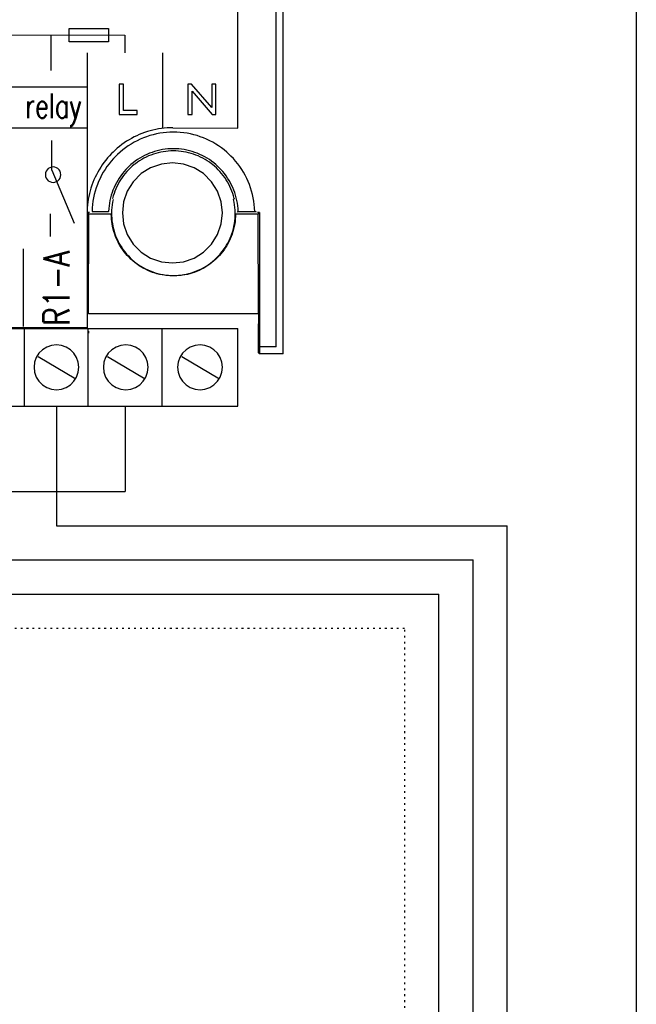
# Model space of a CAD drawing. Extents: x -4 to 211, y 10 to 294.
# Tile 8 of 9: x 174 to 211, y 190 to 248. Entities that reach past the tile are written whole.
import ezdxf
from ezdxf.enums import TextEntityAlignment as Align

# ---------------------------------------------------------------- set-up
doc = ezdxf.new("R2010")
doc.units = 0
doc.header["$MEASUREMENT"] = 0
for name, pattern in [('DOT', [0.25, 0, -0.25, 0]), ('SMALCONT', [0.5, 0.25, 0.25]), ('THINCONT', [0.5, 0.25, 0.25])]:
    doc.linetypes.add(name, pattern=pattern)
doc.layers.add('Warm', color=1, linetype='CONTINUOUS')
doc.layers.add('ZEICHNUNG', color=1, linetype='CONTINUOUS')
doc.styles.get("Standard").update_dxf_attribs({"font": 'TXT.SHX'})

msp = doc.modelspace()

# ---------------------------------------------------------------- linework, layer by layer
at = {"layer": 'Warm', "color": 0, "linetype": 'Continuous'}
msp.add_lwpolyline([(-4.263, 293.613), (210.565, 293.613), (210.565, 9.97), (-4.263, 9.97)], close=True, dxfattribs=at)
at = {"layer": 'ZEICHNUNG', "color": 7, "linetype": 'THINCONT'}
for p, q in [((189.463, 243.788), (189.45, 286.963)), ((189.868, 228.4), (189.85, 287.042))]:
    msp.add_line(p, q, dxfattribs=at)
at = {"layer": 'ZEICHNUNG', "color": 0, "linetype": 'THINCONT'}
for p, q in [((187.214, 241.607), (187.214, 264.247)), ((177.323, 247.437), (179.636, 247.437)), ((177.323, 246.655), (177.323, 247.437)), ((179.636, 247.437), (179.636, 246.655)), ((136.135, 247.092), (180.599, 247.06)), ((176.279, 244.991), (176.279, 247.028)), ((180.599, 247.06), (180.599, 246.018)), ((179.636, 246.655), (177.323, 246.655)), ((178.395, 236.658), (178.41, 246.018)), ((182.821, 241.632), (182.821, 246.018)), ((134.282, 244.021), (178.41, 244.021)), ((180.508, 244.178), (180.255, 244.178)), ((180.255, 244.178), (180.255, 242.413)), ((180.508, 242.641), (180.508, 244.178)), ((184.289, 244.178), (184.289, 242.413)), ((184.491, 244.178), (184.289, 244.178)), ((185.687, 242.812), (184.491, 244.178)), ((185.687, 244.178), (185.687, 242.812)), ((185.925, 244.178), (185.687, 244.178)), ((185.925, 242.413), (185.925, 244.178)), ((184.527, 243.772), (185.707, 242.413)), ((184.527, 242.413), (184.527, 243.772)), ((189.463, 228.8), (189.463, 243.788)), ((180.255, 242.413), (181.305, 242.413)), ((181.305, 242.641), (180.508, 242.641)), ((181.305, 242.413), (181.305, 242.641)), ((184.289, 242.413), (184.527, 242.413)), ((185.707, 242.413), (185.925, 242.413)), ((134.282, 241.631), (178.41, 241.631)), ((182.732, 241.587), (182.565, 241.562)), ((182.899, 241.606), (182.732, 241.587)), ((183.068, 241.621), (182.899, 241.606)), ((183.237, 241.629), (183.068, 241.621)), ((183.407, 241.632), (183.237, 241.629)), ((183.407, 241.632), (187.214, 241.607)), ((180.984, 241.01), (180.838, 240.926)), ((181.133, 241.089), (180.984, 241.01)), ((181.285, 241.162), (181.133, 241.089)), ((181.438, 241.231), (181.285, 241.162)), ((181.594, 241.295), (181.438, 241.231)), ((181.675, 241.035), (181.491, 240.957)), ((181.752, 241.353), (181.594, 241.295)), ((181.862, 241.105), (181.675, 241.035)), ((181.912, 241.405), (181.752, 241.353)), ((182.052, 241.167), (181.862, 241.105)), ((182.073, 241.453), (181.912, 241.405)), ((182.245, 241.221), (182.052, 241.167)), ((182.236, 241.494), (182.073, 241.453)), ((182.4, 241.531), (182.236, 241.494)), ((182.439, 241.267), (182.245, 241.221)), ((182.565, 241.562), (182.4, 241.531)), ((182.636, 241.305), (182.439, 241.267)), ((182.834, 241.334), (182.636, 241.305)), ((183.034, 241.355), (182.834, 241.334)), ((183.235, 241.367), (183.034, 241.355)), ((183.437, 241.372), (183.235, 241.367)), ((183.639, 241.367), (183.437, 241.372)), ((183.84, 241.355), (183.639, 241.367)), ((184.04, 241.334), (183.84, 241.355)), ((184.238, 241.305), (184.04, 241.334)), ((184.435, 241.267), (184.238, 241.305)), ((184.63, 241.221), (184.435, 241.267)), ((184.822, 241.167), (184.63, 241.221)), ((185.012, 241.105), (184.822, 241.167)), ((185.199, 241.035), (185.012, 241.105)), ((185.384, 240.957), (185.199, 241.035)), ((176.314, 239.154), (176.314, 240.89)), ((180.151, 240.433), (180.024, 240.321)), ((180.282, 240.541), (180.151, 240.433)), ((180.416, 240.644), (180.282, 240.541)), ((180.554, 240.743), (180.416, 240.644)), ((180.624, 240.454), (180.465, 240.332)), ((180.694, 240.837), (180.554, 240.743)), ((180.789, 240.569), (180.624, 240.454)), ((180.838, 240.926), (180.694, 240.837)), ((180.959, 240.678), (180.789, 240.569)), ((181.132, 240.778), (180.959, 240.678)), ((181.31, 240.872), (181.132, 240.778)), ((181.491, 240.957), (181.31, 240.872)), ((185.565, 240.872), (185.384, 240.957)), ((185.742, 240.778), (185.565, 240.872)), ((185.916, 240.678), (185.742, 240.778)), ((186.085, 240.569), (185.916, 240.678)), ((186.25, 240.454), (186.085, 240.569)), ((186.41, 240.332), (186.25, 240.454)), ((179.579, 239.862), (179.472, 239.731)), ((179.691, 239.989), (179.579, 239.862)), ((179.808, 240.113), (179.691, 239.989)), ((179.9, 240.205), (179.808, 240.113)), ((180.024, 240.321), (179.9, 240.205)), ((180.063, 239.973), (179.924, 239.827)), ((180.16, 240.067), (180.063, 239.973)), ((180.31, 240.203), (180.16, 240.067)), ((180.465, 240.332), (180.31, 240.203)), ((181.465, 239.849), (181.33, 239.763)), ((181.603, 239.929), (181.465, 239.849)), ((181.713, 239.846), (181.582, 239.773)), ((181.744, 240.003), (181.603, 239.929)), ((181.846, 239.914), (181.713, 239.846)), ((181.888, 240.071), (181.744, 240.003)), ((181.983, 239.976), (181.846, 239.914)), ((182.035, 240.133), (181.888, 240.071)), ((182.121, 240.032), (181.983, 239.976)), ((182.184, 240.189), (182.035, 240.133)), ((182.262, 240.083), (182.121, 240.032)), ((182.335, 240.238), (182.184, 240.189)), ((182.404, 240.128), (182.262, 240.083)), ((182.488, 240.281), (182.335, 240.238)), ((182.548, 240.167), (182.404, 240.128)), ((182.643, 240.317), (182.488, 240.281)), ((182.694, 240.2), (182.548, 240.167)), ((182.8, 240.347), (182.643, 240.317)), ((182.841, 240.227), (182.694, 240.2)), ((182.957, 240.371), (182.8, 240.347)), ((182.989, 240.248), (182.841, 240.227)), ((183.116, 240.387), (182.957, 240.371)), ((183.137, 240.264), (182.989, 240.248)), ((183.276, 240.397), (183.116, 240.387)), ((183.287, 240.273), (183.137, 240.264)), ((183.437, 240.401), (183.276, 240.397)), ((183.437, 240.276), (183.287, 240.273)), ((183.598, 240.397), (183.437, 240.401)), ((183.587, 240.273), (183.437, 240.276)), ((183.737, 240.264), (183.587, 240.273)), ((183.758, 240.387), (183.598, 240.397)), ((183.886, 240.248), (183.737, 240.264)), ((183.917, 240.371), (183.758, 240.387)), ((184.034, 240.227), (183.886, 240.248)), ((184.075, 240.347), (183.917, 240.371)), ((184.181, 240.2), (184.034, 240.227)), ((184.231, 240.317), (184.075, 240.347)), ((184.326, 240.167), (184.181, 240.2)), ((184.386, 240.281), (184.231, 240.317)), ((184.47, 240.128), (184.326, 240.167)), ((184.539, 240.238), (184.386, 240.281)), ((184.613, 240.083), (184.47, 240.128)), ((184.69, 240.189), (184.539, 240.238)), ((184.753, 240.032), (184.613, 240.083)), ((184.839, 240.133), (184.69, 240.189)), ((184.892, 239.976), (184.753, 240.032)), ((184.986, 240.071), (184.839, 240.133)), ((185.028, 239.914), (184.892, 239.976)), ((185.13, 240.003), (184.986, 240.071)), ((185.161, 239.846), (185.028, 239.914)), ((185.272, 239.929), (185.13, 240.003)), ((185.292, 239.773), (185.161, 239.846)), ((185.41, 239.849), (185.272, 239.929)), ((185.544, 239.763), (185.41, 239.849)), ((186.565, 240.203), (186.41, 240.332)), ((186.714, 240.067), (186.565, 240.203)), ((186.811, 239.973), (186.714, 240.067)), ((186.95, 239.827), (186.811, 239.973)), ((176.191, 239.29), (176.106, 239.236)), ((176.288, 239.324), (176.191, 239.29)), ((176.388, 239.335), (176.288, 239.324)), ((176.488, 239.324), (176.388, 239.335)), ((176.585, 239.29), (176.488, 239.324)), ((176.67, 239.236), (176.585, 239.29)), ((179.176, 239.318), (179.087, 239.175)), ((179.27, 239.459), (179.176, 239.318)), ((179.368, 239.597), (179.27, 239.459)), ((179.472, 239.731), (179.368, 239.597)), ((179.545, 239.358), (179.432, 239.192)), ((179.664, 239.52), (179.545, 239.358)), ((179.791, 239.676), (179.664, 239.52)), ((179.924, 239.827), (179.791, 239.676)), ((180.768, 239.304), (180.656, 239.189)), ((180.829, 239.363), (180.768, 239.304)), ((180.917, 239.275), (180.81, 239.17)), ((180.948, 239.471), (180.829, 239.363)), ((181.028, 239.375), (180.917, 239.275)), ((181.071, 239.574), (180.948, 239.471)), ((181.144, 239.472), (181.028, 239.375)), ((181.199, 239.671), (181.071, 239.574)), ((181.208, 239.522), (181.144, 239.472)), ((181.33, 239.763), (181.199, 239.671)), ((181.33, 239.611), (181.208, 239.522)), ((181.454, 239.694), (181.33, 239.611)), ((181.582, 239.773), (181.454, 239.694)), ((182.104, 239.288), (181.552, 238.942)), ((182.731, 239.507), (182.104, 239.288)), ((183.379, 239.58), (182.731, 239.507)), ((184.027, 239.507), (183.379, 239.58)), ((184.654, 239.288), (184.027, 239.507)), ((185.206, 238.942), (184.654, 239.288)), ((185.42, 239.694), (185.292, 239.773)), ((185.545, 239.611), (185.42, 239.694)), ((185.676, 239.671), (185.544, 239.763)), ((185.666, 239.522), (185.545, 239.611)), ((185.731, 239.472), (185.666, 239.522)), ((185.803, 239.574), (185.676, 239.671)), ((185.846, 239.375), (185.731, 239.472)), ((185.926, 239.471), (185.803, 239.574)), ((185.957, 239.275), (185.846, 239.375)), ((186.045, 239.363), (185.926, 239.471)), ((186.064, 239.17), (185.957, 239.275)), ((186.107, 239.304), (186.045, 239.363)), ((186.218, 239.189), (186.107, 239.304)), ((187.083, 239.676), (186.95, 239.827)), ((187.21, 239.52), (187.083, 239.676)), ((187.33, 239.358), (187.21, 239.52)), ((187.443, 239.192), (187.33, 239.358)), ((175.946, 238.982), (175.935, 238.882)), ((175.935, 238.882), (175.946, 238.782)), ((175.98, 239.079), (175.946, 238.982)), ((175.946, 238.782), (175.98, 238.685)), ((176.033, 239.164), (175.98, 239.079)), ((176.106, 239.236), (176.033, 239.164)), ((176.314, 239.154), (177.615, 236.04)), ((176.742, 239.164), (176.67, 239.236)), ((176.796, 239.079), (176.742, 239.164)), ((176.83, 238.982), (176.796, 239.079)), ((176.796, 238.685), (176.83, 238.782)), ((176.841, 238.882), (176.83, 238.982)), ((176.83, 238.782), (176.841, 238.882)), ((178.85, 238.728), (178.782, 238.574)), ((178.924, 238.879), (178.85, 238.728)), ((179.003, 239.028), (178.924, 238.879)), ((179.087, 239.175), (179.003, 239.028)), ((179.228, 238.846), (179.138, 238.667)), ((179.326, 239.021), (179.228, 238.846)), ((179.432, 239.192), (179.326, 239.021)), ((180.352, 238.817), (180.261, 238.685)), ((180.428, 238.709), (180.345, 238.585)), ((180.448, 238.945), (180.352, 238.817)), ((180.516, 238.83), (180.428, 238.709)), ((180.549, 239.069), (180.448, 238.945)), ((180.61, 238.947), (180.516, 238.83)), ((180.656, 239.189), (180.549, 239.069)), ((180.708, 239.06), (180.61, 238.947)), ((180.81, 239.17), (180.708, 239.06)), ((181.552, 238.942), (181.083, 238.472)), ((185.675, 238.472), (185.206, 238.942)), ((186.167, 239.06), (186.064, 239.17)), ((186.265, 238.947), (186.167, 239.06)), ((186.325, 239.069), (186.218, 239.189)), ((186.358, 238.83), (186.265, 238.947)), ((186.427, 238.945), (186.325, 239.069)), ((186.446, 238.709), (186.358, 238.83)), ((186.523, 238.817), (186.427, 238.945)), ((186.529, 238.585), (186.446, 238.709)), ((186.613, 238.685), (186.523, 238.817)), ((187.548, 239.021), (187.443, 239.192)), ((187.646, 238.846), (187.548, 239.021)), ((187.737, 238.667), (187.646, 238.846)), ((175.98, 238.685), (176.033, 238.6)), ((176.033, 238.6), (176.106, 238.527)), ((176.106, 238.527), (176.191, 238.474)), ((176.191, 238.474), (176.288, 238.44)), ((176.288, 238.44), (176.388, 238.429)), ((176.388, 238.429), (176.488, 238.44)), ((176.488, 238.44), (176.585, 238.474)), ((176.585, 238.474), (176.67, 238.527)), ((176.67, 238.527), (176.742, 238.6)), ((176.742, 238.6), (176.796, 238.685)), ((178.66, 238.261), (178.607, 238.101)), ((178.718, 238.418), (178.66, 238.261)), ((178.782, 238.574), (178.718, 238.418)), ((178.98, 238.3), (178.913, 238.112)), ((179.055, 238.485), (178.98, 238.3)), ((179.138, 238.667), (179.055, 238.485)), ((179.957, 238.125), (179.897, 237.978)), ((180.024, 238.27), (179.957, 238.125)), ((180.097, 238.411), (180.024, 238.27)), ((180.127, 238.194), (180.065, 238.058)), ((180.176, 238.55), (180.097, 238.411)), ((180.194, 238.327), (180.127, 238.194)), ((180.261, 238.685), (180.176, 238.55)), ((180.267, 238.458), (180.194, 238.327)), ((180.345, 238.585), (180.267, 238.458)), ((181.083, 238.472), (180.736, 237.92)), ((186.022, 237.92), (185.675, 238.472)), ((186.607, 238.458), (186.529, 238.585)), ((186.68, 238.327), (186.607, 238.458)), ((186.698, 238.55), (186.613, 238.685)), ((186.748, 238.194), (186.68, 238.327)), ((186.777, 238.411), (186.698, 238.55)), ((186.809, 238.058), (186.748, 238.194)), ((186.85, 238.27), (186.777, 238.411)), ((186.917, 238.125), (186.85, 238.27)), ((186.978, 237.978), (186.917, 238.125)), ((187.82, 238.485), (187.737, 238.667)), ((187.895, 238.3), (187.82, 238.485)), ((187.962, 238.112), (187.895, 238.3)), ((178.482, 237.613), (178.451, 237.448)), ((178.518, 237.777), (178.482, 237.613)), ((178.56, 237.94), (178.518, 237.777)), ((178.607, 238.101), (178.56, 237.94)), ((178.802, 237.727), (178.76, 237.532)), ((178.853, 237.921), (178.802, 237.727)), ((178.913, 238.112), (178.853, 237.921)), ((179.794, 237.677), (179.752, 237.523)), ((179.842, 237.829), (179.794, 237.677)), ((179.897, 237.978), (179.842, 237.829)), ((179.913, 237.636), (179.874, 237.491)), ((179.958, 237.779), (179.913, 237.636)), ((180.009, 237.92), (179.958, 237.779)), ((180.065, 238.058), (180.009, 237.92)), ((180.736, 237.92), (180.517, 237.293)), ((186.241, 237.293), (186.022, 237.92)), ((186.866, 237.92), (186.809, 238.058)), ((186.916, 237.779), (186.866, 237.92)), ((186.961, 237.636), (186.916, 237.779)), ((187.001, 237.491), (186.961, 237.636)), ((187.032, 237.829), (186.978, 237.978)), ((187.08, 237.677), (187.032, 237.829)), ((187.122, 237.523), (187.08, 237.677)), ((188.021, 237.921), (187.962, 238.112)), ((188.072, 237.727), (188.021, 237.921)), ((188.115, 237.532), (188.072, 237.727)), ((178.406, 237.113), (178.392, 236.945)), ((178.426, 237.281), (178.406, 237.113)), ((178.451, 237.448), (178.426, 237.281)), ((178.698, 237.135), (178.68, 236.935)), ((178.725, 237.334), (178.698, 237.135)), ((178.76, 237.532), (178.725, 237.334)), ((179.667, 237.053), (179.651, 236.893)), ((179.689, 237.211), (179.667, 237.053)), ((179.717, 237.368), (179.689, 237.211)), ((179.752, 237.523), (179.717, 237.368)), ((179.831, 236.963), (179.818, 236.807)), ((179.85, 237.118), (179.831, 236.963)), ((179.875, 237.273), (179.85, 237.118)), ((179.908, 237.427), (179.875, 237.273)), ((179.881, 237.476), (179.885, 237.469)), ((179.902, 237.438), (179.908, 237.427)), ((180.517, 237.293), (180.445, 236.645)), ((186.313, 236.645), (186.241, 237.293)), ((186.978, 237.448), (186.967, 237.427)), ((186.999, 237.273), (186.967, 237.427)), ((186.993, 237.476), (186.978, 237.448)), ((186.998, 237.485), (186.993, 237.476)), ((187.001, 237.491), (186.998, 237.485)), ((187.025, 237.118), (186.999, 237.273)), ((187.044, 236.963), (187.025, 237.118)), ((187.056, 236.807), (187.044, 236.963)), ((187.157, 237.368), (187.122, 237.523)), ((187.186, 237.211), (187.157, 237.368)), ((187.208, 237.053), (187.186, 237.211)), ((187.223, 236.893), (187.208, 237.053)), ((188.149, 237.334), (188.115, 237.532)), ((188.176, 237.135), (188.149, 237.334)), ((188.194, 236.935), (188.176, 237.135)), ((176.236, 235.267), (176.236, 236.586)), ((178.384, 236.775), (178.381, 236.605)), ((178.392, 236.945), (178.384, 236.775)), ((178.518, 236.658), (178.395, 236.658)), ((178.398, 234.406), (178.395, 236.658)), ((178.395, 236.658), (178.476, 236.577)), ((178.406, 229.933), (178.395, 236.658)), ((178.459, 230.735), (178.476, 236.577)), ((179.796, 236.577), (178.476, 236.577)), ((178.68, 236.935), (178.671, 236.733)), ((178.671, 236.733), (179.642, 236.733)), ((179.651, 236.893), (179.642, 236.733)), ((179.642, 236.733), (179.658, 236.716)), ((179.8, 236.424), (179.796, 236.577)), ((179.811, 236.27), (179.8, 236.424)), ((179.818, 236.807), (179.813, 236.65)), ((179.813, 236.65), (179.814, 236.494)), ((179.814, 236.494), (179.823, 236.337)), ((180.445, 236.645), (180.517, 235.998)), ((186.241, 235.998), (186.313, 236.645)), ((187.052, 236.337), (187.06, 236.494)), ((187.061, 236.65), (187.056, 236.807)), ((187.06, 236.494), (187.061, 236.65)), ((187.074, 236.424), (187.064, 236.271)), ((187.078, 236.577), (187.074, 236.424)), ((188.399, 236.577), (187.078, 236.577)), ((187.191, 236.691), (187.22, 236.72)), ((187.22, 236.72), (187.232, 236.733)), ((187.232, 236.733), (187.223, 236.893)), ((187.232, 236.733), (188.204, 236.733)), ((188.204, 236.733), (188.194, 236.935)), ((188.216, 236.727), (188.204, 236.733)), ((188.231, 236.719), (188.216, 236.727)), ((188.247, 236.712), (188.231, 236.719)), ((188.27, 236.7), (188.247, 236.712)), ((188.305, 236.683), (188.27, 236.7)), ((188.479, 236.658), (188.356, 236.658)), ((188.399, 236.577), (188.479, 236.658)), ((188.416, 230.735), (188.399, 236.577)), ((188.479, 236.658), (188.479, 228.4)), ((179.828, 236.117), (179.811, 236.27)), ((179.823, 236.337), (179.837, 236.182)), ((179.845, 236.001), (179.828, 236.117)), ((179.837, 236.182), (179.859, 236.026)), ((179.873, 235.849), (179.845, 236.001)), ((179.859, 236.026), (179.887, 235.872)), ((179.908, 235.699), (179.873, 235.849)), ((179.887, 235.872), (179.922, 235.719)), ((180.517, 235.998), (180.736, 235.371)), ((186.022, 235.371), (186.241, 235.998)), ((186.952, 235.719), (186.987, 235.872)), ((187.001, 235.85), (186.967, 235.699)), ((186.987, 235.872), (187.015, 236.026)), ((187.029, 236.001), (187.001, 235.85)), ((187.015, 236.026), (187.037, 236.182)), ((187.047, 236.117), (187.029, 236.001)), ((187.037, 236.182), (187.052, 236.337)), ((187.064, 236.271), (187.047, 236.117)), ((179.948, 235.552), (179.908, 235.699)), ((179.922, 235.719), (179.964, 235.568)), ((179.995, 235.406), (179.948, 235.552)), ((179.964, 235.568), (180.012, 235.418)), ((180.048, 235.262), (179.995, 235.406)), ((180.012, 235.418), (180.052, 235.309)), ((180.107, 235.12), (180.048, 235.262)), ((180.052, 235.309), (180.111, 235.164)), ((180.736, 235.371), (181.083, 234.819)), ((185.675, 234.819), (186.022, 235.371)), ((186.763, 235.164), (186.822, 235.309)), ((186.826, 235.262), (186.767, 235.121)), ((186.822, 235.309), (186.862, 235.418)), ((186.879, 235.406), (186.826, 235.262)), ((186.862, 235.418), (186.91, 235.568)), ((186.926, 235.552), (186.879, 235.406)), ((186.91, 235.568), (186.952, 235.719)), ((186.967, 235.699), (186.926, 235.552)), ((180.172, 234.981), (180.107, 235.12)), ((180.111, 235.164), (180.177, 235.021)), ((180.226, 234.876), (180.172, 234.981)), ((180.177, 235.021), (180.248, 234.881)), ((180.302, 234.742), (180.226, 234.876)), ((180.248, 234.881), (180.326, 234.745)), ((180.383, 234.611), (180.302, 234.742)), ((180.326, 234.745), (180.409, 234.612)), ((181.083, 234.819), (181.552, 234.349)), ((185.206, 234.349), (185.675, 234.819)), ((186.465, 234.612), (186.549, 234.745)), ((186.572, 234.741), (186.491, 234.611)), ((186.549, 234.745), (186.626, 234.881)), ((186.647, 234.875), (186.572, 234.741)), ((186.626, 234.881), (186.698, 235.021)), ((186.702, 234.981), (186.647, 234.875)), ((186.698, 235.021), (186.763, 235.164)), ((186.767, 235.121), (186.702, 234.981)), ((174.656, 229.991), (174.656, 234.546)), ((178.399, 233.731), (178.398, 234.406)), ((180.469, 234.484), (180.383, 234.611)), ((180.409, 234.612), (180.498, 234.483)), ((180.561, 234.36), (180.469, 234.484)), ((180.498, 234.483), (180.592, 234.358)), ((180.658, 234.241), (180.561, 234.36)), ((180.592, 234.358), (180.692, 234.237)), ((180.733, 234.154), (180.658, 234.241)), ((180.692, 234.237), (180.797, 234.121)), ((180.839, 234.042), (180.733, 234.154)), ((180.797, 234.121), (180.906, 234.009)), ((181.552, 234.349), (182.104, 234.002)), ((184.654, 234.002), (185.206, 234.349)), ((185.968, 234.009), (186.078, 234.121)), ((186.14, 234.154), (186.035, 234.042)), ((186.078, 234.121), (186.182, 234.237)), ((186.217, 234.241), (186.14, 234.154)), ((186.182, 234.237), (186.282, 234.358)), ((186.314, 234.361), (186.217, 234.241)), ((186.282, 234.358), (186.376, 234.483)), ((186.405, 234.484), (186.314, 234.361)), ((186.376, 234.483), (186.465, 234.612)), ((186.491, 234.611), (186.405, 234.484)), ((178.401, 233.056), (178.399, 233.731)), ((180.949, 233.935), (180.839, 234.042)), ((180.906, 234.009), (181.021, 233.902)), ((181.063, 233.832), (180.949, 233.935)), ((181.021, 233.902), (181.14, 233.8)), ((181.182, 233.735), (181.063, 233.832)), ((181.14, 233.8), (181.263, 233.704)), ((181.305, 233.642), (181.182, 233.735)), ((181.263, 233.704), (181.391, 233.612)), ((181.432, 233.554), (181.305, 233.642)), ((181.391, 233.612), (181.522, 233.526)), ((181.526, 233.494), (181.432, 233.554)), ((181.522, 233.526), (181.657, 233.446)), ((182.104, 234.002), (182.731, 233.783)), ((182.731, 233.783), (183.379, 233.711)), ((183.379, 233.711), (184.027, 233.783)), ((184.027, 233.783), (184.654, 234.002)), ((185.217, 233.446), (185.352, 233.526)), ((185.476, 233.577), (185.347, 233.493)), ((185.352, 233.526), (185.483, 233.612)), ((185.57, 233.642), (185.476, 233.577)), ((185.483, 233.612), (185.611, 233.704)), ((185.692, 233.735), (185.57, 233.642)), ((185.611, 233.704), (185.735, 233.8)), ((185.811, 233.832), (185.692, 233.735)), ((185.735, 233.8), (185.854, 233.902)), ((185.925, 233.935), (185.811, 233.832)), ((185.854, 233.902), (185.968, 234.009)), ((186.035, 234.042), (185.925, 233.935)), ((178.402, 232.381), (178.401, 233.056)), ((181.659, 233.416), (181.526, 233.494)), ((181.657, 233.446), (181.795, 233.372)), ((181.795, 233.344), (181.659, 233.416)), ((181.795, 233.372), (181.936, 233.304)), ((181.933, 233.277), (181.795, 233.344)), ((182.074, 233.217), (181.933, 233.277)), ((181.936, 233.304), (182.08, 233.243)), ((182.218, 233.162), (182.074, 233.217)), ((182.08, 233.243), (182.226, 233.187)), ((182.364, 233.114), (182.218, 233.162)), ((182.226, 233.187), (182.375, 233.138)), ((182.471, 233.083), (182.364, 233.114)), ((182.375, 233.138), (182.526, 233.095)), ((182.62, 233.045), (182.471, 233.083)), ((182.526, 233.095), (182.678, 233.059)), ((182.771, 233.013), (182.62, 233.045)), ((182.678, 233.059), (182.832, 233.03)), ((182.922, 232.989), (182.771, 233.013)), ((182.832, 233.03), (182.988, 233.007)), ((183.074, 232.97), (182.922, 232.989)), ((182.988, 233.007), (183.144, 232.991)), ((183.227, 232.958), (183.074, 232.97)), ((183.144, 232.991), (183.301, 232.982)), ((183.381, 232.952), (183.227, 232.958)), ((183.301, 232.982), (183.417, 232.979)), ((183.493, 232.952), (183.381, 232.952)), ((183.417, 232.979), (183.574, 232.982)), ((183.647, 232.958), (183.493, 232.952)), ((183.574, 232.982), (183.731, 232.991)), ((183.8, 232.97), (183.647, 232.958)), ((183.731, 232.991), (183.887, 233.007)), ((183.952, 232.989), (183.8, 232.97)), ((183.887, 233.007), (184.042, 233.03)), ((184.104, 233.014), (183.952, 232.989)), ((184.042, 233.03), (184.196, 233.059)), ((184.254, 233.045), (184.104, 233.014)), ((184.196, 233.059), (184.349, 233.095)), ((184.404, 233.083), (184.254, 233.045)), ((184.349, 233.095), (184.499, 233.138)), ((184.511, 233.114), (184.404, 233.083)), ((184.499, 233.138), (184.648, 233.187)), ((184.657, 233.162), (184.511, 233.114)), ((184.648, 233.187), (184.794, 233.243)), ((184.8, 233.217), (184.657, 233.162)), ((184.794, 233.243), (184.938, 233.304)), ((184.941, 233.277), (184.8, 233.217)), ((184.938, 233.304), (185.079, 233.372)), ((185.079, 233.343), (184.941, 233.277)), ((185.079, 233.372), (185.217, 233.446)), ((185.214, 233.415), (185.079, 233.343)), ((185.347, 233.493), (185.214, 233.415)), ((178.402, 232.156), (178.402, 232.381)), ((178.403, 231.482), (178.402, 232.156)), ((178.405, 230.807), (178.403, 231.482)), ((178.406, 230.133), (178.405, 230.807)), ((188.416, 230.735), (178.459, 230.735)), ((188.416, 230.735), (188.415, 230.509)), ((178.406, 229.908), (178.406, 230.133)), ((188.415, 230.282), (188.414, 230.055)), ((188.414, 230.055), (188.414, 229.829)), ((188.415, 230.509), (188.415, 230.282)), ((178.406, 229.908), (112.282, 229.908)), ((112.659, 229.923), (178.406, 229.933)), ((119.627, 229.883), (187.214, 229.88)), ((174.718, 225.323), (174.718, 229.879)), ((178.444, 225.298), (178.444, 229.854)), ((178.461, 229.725), (178.461, 229.602)), ((182.785, 225.327), (182.785, 229.883)), ((187.214, 225.327), (187.214, 229.88)), ((188.414, 229.829), (188.413, 229.602)), ((188.413, 229.602), (188.413, 229.376)), ((176.582, 228.917), (176.292, 228.885)), ((176.872, 228.885), (176.582, 228.917)), ((180.644, 228.917), (180.354, 228.885)), ((180.934, 228.885), (180.644, 228.917)), ((184.999, 228.917), (184.709, 228.885)), ((185.288, 228.885), (184.999, 228.917)), ((188.412, 228.923), (188.411, 228.697)), ((188.413, 229.376), (188.412, 229.149)), ((188.412, 229.149), (188.412, 228.923)), ((175.555, 228.422), (175.4, 228.175)), ((175.765, 228.632), (175.555, 228.422)), ((176.012, 228.787), (175.765, 228.632)), ((176.292, 228.885), (176.012, 228.787)), ((177.153, 228.787), (176.872, 228.885)), ((177.4, 228.632), (177.153, 228.787)), ((177.61, 228.422), (177.4, 228.632)), ((177.765, 228.175), (177.61, 228.422)), ((179.616, 228.422), (179.461, 228.175)), ((179.826, 228.632), (179.616, 228.422)), ((180.073, 228.787), (179.826, 228.632)), ((180.354, 228.885), (180.073, 228.787)), ((181.214, 228.787), (180.934, 228.885)), ((181.461, 228.632), (181.214, 228.787)), ((181.671, 228.422), (181.461, 228.632)), ((181.827, 228.175), (181.671, 228.422)), ((183.971, 228.422), (183.816, 228.175)), ((184.181, 228.632), (183.971, 228.422)), ((184.428, 228.787), (184.181, 228.632)), ((184.709, 228.885), (184.428, 228.787)), ((185.569, 228.787), (185.288, 228.885)), ((185.816, 228.632), (185.569, 228.787)), ((186.026, 228.422), (185.816, 228.632)), ((186.181, 228.175), (186.026, 228.422)), ((188.411, 228.697), (188.411, 228.47)), ((188.411, 228.47), (188.479, 228.4)), ((189.463, 228.8), (188.479, 228.8)), ((189.868, 228.4), (188.479, 228.4)), ((175.302, 227.894), (175.269, 227.604)), ((175.4, 228.175), (175.302, 227.894)), ((175.517, 228.238), (177.717, 226.932)), ((177.863, 227.894), (177.765, 228.175)), ((177.895, 227.604), (177.863, 227.894)), ((179.363, 227.894), (179.331, 227.604)), ((179.461, 228.175), (179.363, 227.894)), ((179.578, 228.238), (181.778, 226.932)), ((181.925, 227.894), (181.827, 228.175)), ((181.957, 227.604), (181.925, 227.894)), ((183.718, 227.894), (183.685, 227.604)), ((183.816, 228.175), (183.718, 227.894)), ((183.933, 228.238), (186.133, 226.932)), ((186.279, 227.894), (186.181, 228.175)), ((186.312, 227.604), (186.279, 227.894)), ((175.269, 227.604), (175.302, 227.314)), ((175.302, 227.314), (175.4, 227.034)), ((177.765, 227.034), (177.863, 227.314)), ((177.863, 227.314), (177.895, 227.604)), ((179.331, 227.604), (179.363, 227.314)), ((179.363, 227.314), (179.461, 227.034)), ((181.827, 227.034), (181.925, 227.314)), ((181.925, 227.314), (181.957, 227.604)), ((183.685, 227.604), (183.718, 227.314)), ((183.718, 227.314), (183.816, 227.034)), ((186.181, 227.034), (186.279, 227.314)), ((186.279, 227.314), (186.312, 227.604)), ((175.4, 227.034), (175.555, 226.787)), ((175.555, 226.787), (175.765, 226.576)), ((177.4, 226.576), (177.61, 226.787)), ((177.61, 226.787), (177.765, 227.034)), ((179.461, 227.034), (179.616, 226.787)), ((179.616, 226.787), (179.826, 226.576)), ((181.461, 226.576), (181.671, 226.787)), ((181.671, 226.787), (181.827, 227.034)), ((183.816, 227.034), (183.971, 226.787)), ((183.971, 226.787), (184.181, 226.576)), ((185.816, 226.576), (186.026, 226.787)), ((186.026, 226.787), (186.181, 227.034)), ((175.765, 226.576), (176.012, 226.421)), ((176.012, 226.421), (176.292, 226.323)), ((176.292, 226.323), (176.582, 226.291)), ((176.582, 226.291), (176.872, 226.323)), ((176.872, 226.323), (177.153, 226.421)), ((177.153, 226.421), (177.4, 226.576)), ((179.826, 226.576), (180.073, 226.421)), ((180.073, 226.421), (180.354, 226.323)), ((180.354, 226.323), (180.644, 226.291)), ((180.644, 226.291), (180.934, 226.323)), ((180.934, 226.323), (181.214, 226.421)), ((181.214, 226.421), (181.461, 226.576)), ((184.181, 226.576), (184.428, 226.421)), ((184.428, 226.421), (184.709, 226.323)), ((184.709, 226.323), (184.999, 226.291)), ((184.999, 226.291), (185.288, 226.323)), ((185.288, 226.323), (185.569, 226.421)), ((185.569, 226.421), (185.816, 226.576)), ((134.342, 225.327), (187.214, 225.327))]:
    msp.add_line(p, q, dxfattribs=at)
at = {"layer": 'ZEICHNUNG', "color": 0, "linetype": 'SMALCONT'}
for p, q in [((176.581, 225.323), (176.581, 218.327)), ((180.614, 225.327), (180.614, 220.327)), ((125.106, 220.327), (180.614, 220.327)), ((176.581, 218.327), (203, 218.327)), ((203, 108.053), (203, 218.327)), ((169.158, 216.327), (201, 216.327)), ((201, 81.5), (201, 216.327)), ((150.825, 214.327), (199, 214.327)), ((199, 145.551), (199, 214.327))]:
    msp.add_line(p, q, dxfattribs=at)
at = {"layer": 'ZEICHNUNG', "color": 0, "linetype": 'DOT'}
for p in [(95.737, 212.327), (197, 124.987)]:
    msp.add_line(p, (197, 212.327), dxfattribs=at)

# ---------------------------------------------------------------- texts
at = {"layer": 'ZEICHNUNG', "color": 0, "width": 0.585586}
msp.add_text('semi-conductor relay', height=1.444, dxfattribs=at).set_placement((162.414, 242.197), (178.058, 242.197), align=Align.FIT)
at = {"layer": 'ZEICHNUNG', "color": 0, "width": 0.87}
msp.add_text('R1-A', height=1.5162, rotation=90, dxfattribs=at).set_placement((177.345, 230.043), (177.345, 234.44), align=Align.FIT)

doc.saveas('drawing.dxf')
